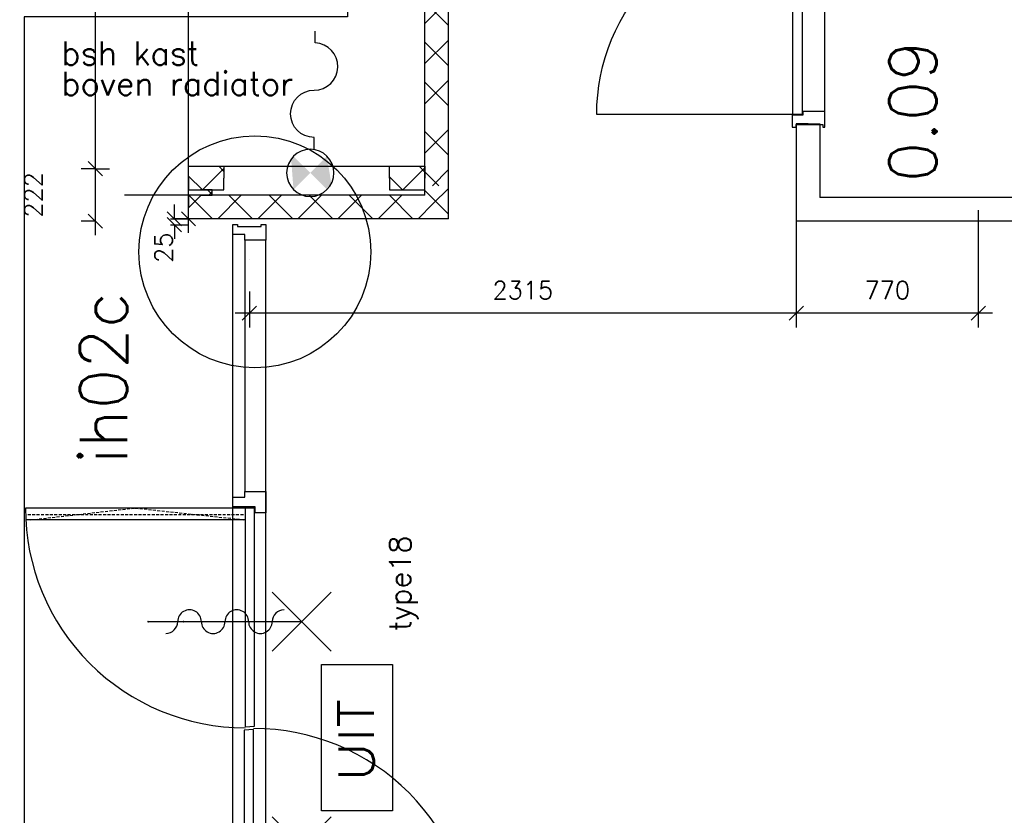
# Model space of a CAD drawing. Extents: x -29284 to 2055880, y -64816 to 121103.
# Tile 50 of 123: x 38712 to 42879, y 38482 to 41849. Entities that reach past the tile are written whole.
import ezdxf
from ezdxf.enums import TextEntityAlignment as Align

# ---------------------------------------------------------------- set-up
doc = ezdxf.new("R2010")
doc.units = 0
doc.header["$LTSCALE"] = 50
doc.header["$MEASUREMENT"] = 0
doc.header["$PDMODE"] = 3
doc.header["$PDSIZE"] = 0.1
doc.linetypes.add('DASHED', pattern=[0.75, 0.5, -0.25])
doc.linetypes.add('HIDDEN', pattern=[0.375, 0.25, -0.125])
doc.layers.get('0').update_dxf_attribs({"linetype": 'CONTINUOUS'})
doc.layers.get('DEFPOINTS').update_dxf_attribs({"linetype": 'CONTINUOUS'})
for name, color, linetype in [('00', 7, 'CONTINUOUS'), ('_BESTAAND_ONGEIJZIGD', 8, 'CONTINUOUS'), ('_DETAILNUMMERS', 4, 'CONTINUOUS'), ('_DETAILNUMMERSTEKST', 4, 'CONTINUOUS'), ('_ROOKCOMPARTIMENT', 4, 'BATTING'), ('A--A22--_F123-', 9, 'CONTINUOUS'), ('A--A56--_F123-', 7, 'CONTINUOUS'), ('A--L21--', 3, 'CONTINUOUS'), ('A--L22--_F-2--', 7, 'CONTINUOUS'), ('A--L22A1_BINNENWAND', 1, 'CONTINUOUS'), ('A--L32--', 7, 'CONTINUOUS'), ('A--L32--_F-23-', 2, 'CONTINUOUS'), ('A--L32--_F123-', 1, 'CONTINUOUS'), ('A--L56--', 7, 'CONTINUOUS'), ('A--L56--_F123-', 7, 'CONTINUOUS'), ('A--L63--', 7, 'CONTINUOUS'), ('A--L65--', 7, 'CONTINUOUS'), ('A--L65--_F-23-', 7, 'CONTINUOUS'), ('A--L65--_F123-', 7, 'CONTINUOUS'), ('A--M$1A-_F123-', 1, 'CONTINUOUS'), ('A--M1$A-_F123-', 1, 'CONTINUOUS'), ('A--T$1A-25_TEKST', 2, 'CONTINUOUS'), ('A--T$1A-_F123-_RN', 4, 'CONTINUOUS'), ('A--T63--_F123-', 1, 'CONTINUOUS'), ('tegels', 253, 'CONTINUOUS'), ('TEKST_KOZIJNMERK', 2, 'CONTINUOUS'), ('X--LR---_CP', 7, 'CONTINUOUS')]:
    doc.layers.add(name, color=color, linetype=linetype)
doc.styles.add('ALFA-0_25', font='ROMANS')
doc.styles.add('B-01', font='SIMPLEX.SHX', dxfattribs={"width": 0.8, "height": 4.5})
doc.styles.add('HIEMSTRA', font='romans.shx')
doc.linetypes.add('BATTING', pattern='A,0.0001,-0.1,[134,ltypeshp.shx,S=0.1,R=0,X=-0.1,Y=0],-0.2,[134,ltypeshp.shx,S=0.1,R=180,X=0.1,Y=0],-0.1', length=0.4001)
doc.dimstyles.new('STANDARD$0', dxfattribs={"dimscale": 30, "dimtxt": 2.5, "dimasz": 2, "dimexe": 2, "dimexo": 0, "dimgap": 2, "dimtad": 1, "dimdec": 0, "dimzin": 0, "dimdsep": 46, "dimtxsty": 'ALFA-0_25', "dimblk1": 'OBLIQUE', "dimblk2": 'OBLIQUE', "dimsah": 1, "dimcen": -3, "dimdle": 2, "dimclrd": 1, "dimclre": 1, "dimclrt": 2, "dimadec": 0, "dimazin": 0, "dimtfac": 0.666667, "dimtofl": 0, "dimtmove": 2, "dimatfit": 3, "dimldrblk": 'OBLIQUE', "dimfxl": 1, "dimtvp": 0.833333, "dimtolj": 1, "dimtzin": 0, "dimarcsym": 0})
pattern_1 = [(45, (-40477.05, -41056.86), (-84.85281, 84.85281), []), (135, (-40477.05, -41056.86), (-84.85281, -84.85281), [])]

# ---------------------------------------------------------------- blocks, each defined once
blk = doc.blocks.new('DR_830BE')
at = {"layer": '_BESTAAND_ONGEIJZIGD'}
blk.add_line((67, 0), (865, 0), dxfattribs=at)
for points in [[(0, -9), (0, 0), (67, 0), (67, -93.8), (52, -93.8), (52, -139), (0, -139), (0, -121), (12, -121), (12, -9), (0, -9)], [(932, -9), (932, 0), (865, 0), (865, -93.8), (880, -93.8), (880, -139), (932, -139), (932, -121), (920, -121), (920, -9), (932, -9)]]:
    blk.add_lwpolyline(points, close=True, dxfattribs=at)
at = {"layer": '_BESTAAND_ONGEIJZIGD', "linetype": 'Continuous'}
blk.add_lwpolyline([(54, -95.6), (54, -135.6), (880.1, -135.6), (877.1, -95.6), (54, -95.6)], close=True, dxfattribs=at)
blk.add_lwpolyline([(54, -135.6), (54, -965.6, 0.414214), (884, -135.6)], format="xyb", dxfattribs=at)
at = {"layer": 'A--L32--_F-23-', "color": 2, "linetype": 'Continuous'}
blk.add_lwpolyline([(54, -95.6), (54, -135.6), (880.1, -135.6), (877.1, -95.6), (54, -95.6)], close=True, dxfattribs=at)
at = {"layer": 'X--LR---_CP', "linetype": 'Continuous'}
blk.add_point((0, 0), dxfattribs=at)
blk.add_point((0, 0), dxfattribs=at)
at = {"layer": 'X--LR---_CP', "color": 1, "linetype": 'Continuous'}
blk.add_point((932, 0), dxfattribs=at)
blk.add_point((932, 0), dxfattribs=at)
blk.add_point((932, 0), dxfattribs=at)
blk = doc.blocks.new('*U1508')
at = {"layer": 'A--L21--', "color": 8, "linetype": 'Continuous'}
for points in [[(0, 0), (-50, 0), (-50, -411.3), (-50, -411.3)], [(0, 0), (50, 0), (50, -311.3), (50, -311.3)], [(0, 0), (50, 0), (50, -311.3), (50, -311.3)], [(0, 0), (50, 0), (50, -311.3), (50, -311.3)]]:
    blk.add_lwpolyline(points, dxfattribs=at)
blk = doc.blocks.new('*U1507')
at = {"layer": 'A--L21--', "color": 8, "linetype": 'Continuous'}
for points in [[(0, 0), (0, 50), (-2828, 50), (-2828, 50)], [(0, 0), (0, -50), (-2928, -50), (-2928, -50)], [(0, 0), (0, -50), (-2928, -50), (-2928, -50)], [(0, 0), (0, -50), (-2928, -50), (-2928, -50)]]:
    blk.add_lwpolyline(points, dxfattribs=at)
blk = doc.blocks.new('Q060089-')
at = {"layer": 'A--L63--', "linetype": 'Continuous'}
blk.add_lwpolyline([(0, 0), (0, 300), (620, 300), (620, 0)], close=True, dxfattribs=at)
at = {"layer": 'X--LR---_CP'}
blk.add_point((620, 0), dxfattribs=at)
blk.add_point((620, 0), dxfattribs=at)
blk.add_point((620, 0), dxfattribs=at)
at = {"layer": 'A--T63--_F123-', "style": 'ALFA-0_25', "width": 1.088889}
blk.add_text('UIT', height=150, dxfattribs=at).set_placement((123.7, 78.8), (473.7, 78.8), align=Align.FIT)
blk = doc.blocks.new('*U1424')
at = {"layer": 'A--A22--_F123-', "linetype": 'Continuous'}
h = blk.add_hatch(dxfattribs=at)
h.set_pattern_fill('ALFAKRS', color=256, scale=120, style=0)
h.set_pattern_definition([(45, (-40477.05, -41446.86), (-84.85281, 84.85281), []), (135, (-40477.05, -41446.86), (-84.85281, -84.85281), [])])
h.paths.add_polyline_path([(0, 0), (-50, 0), (-50, 9160), (0, 9160), (50, 9160), (50, 0)])
at = {"layer": 'A--L22--_F-2--', "color": 2, "linetype": 'Continuous'}
for points in [[(-50, 0), (-50, 0), (-50, 9160), (0, 9160)], [(50, 0), (50, 0), (50, 9160), (0, 9160)]]:
    blk.add_lwpolyline(points, dxfattribs=at)
blk = doc.blocks.new('*U1423')
at = {"layer": 'A--A22--_F123-', "linetype": 'Continuous'}
h = blk.add_hatch(dxfattribs=at)
h.set_pattern_fill('ALFAKRS', color=256, scale=120, style=0)
h.set_pattern_definition(pattern_1)
h.paths.add_polyline_path([(0, 0), (50, -50), (-1050, -50), (-1050, 0), (-1050, 50), (-50, 50)])
at = {"layer": 'A--L22--_F-2--', "color": 2, "linetype": 'Continuous'}
for points in [[(-50, 50), (-50, 50), (-1050, 50), (-1050, 0)], [(50, -50), (50, -50), (-1050, -50), (-1050, 0)]]:
    blk.add_lwpolyline(points, dxfattribs=at)
blk = doc.blocks.new('S050122-')
at = {"layer": 'A--A56--_F123-', "color": 2}
for points in [[(0.59, 1.09), (3.18, 1.29), (2, -0.33), (3.41, 1.09)], [(1.09, -2.11), (0.59, -1.74), (3.41, -1.74), (2, -0.33)]]:
    blk.add_solid(points, dxfattribs=at)
at = {"layer": 'A--L56--_F123-', "color": 1, "linetype": 'Continuous'}
blk.add_lwpolyline([(0, -0.33, 1), (4, -0.33, 1)], format="xyb", close=True, dxfattribs=at)
blk.add_lwpolyline([(4, -0.66), (5, -0.66, -1), (9, -0.66, 0.98), (13, -0.74), (14, -0.74)], format="xyb", dxfattribs=at)
blk = doc.blocks.new('*U1392')
at = {"layer": 'A--A22--_F123-', "linetype": 'Continuous'}
h = blk.add_hatch(dxfattribs=at)
h.set_pattern_fill('ALFAKRS', color=256, scale=120, style=0)
h.set_pattern_definition([(45, (-39477.05, -41106.86), (-84.85281, 84.85281), []), (135, (-39477.05, -41106.86), (-84.85281, -84.85281), [])])
h.paths.add_polyline_path([(0, 0), (-50, 0), (-50, 22), (0, 22), (50, 22), (50, 0)])
at = {"layer": 'A--L22--_F-2--', "color": 2, "linetype": 'Continuous'}
for points in [[(0, 0), (-50, 0), (-50, 22), (0, 22)], [(0, 0), (50, 0), (50, 22), (0, 22)]]:
    blk.add_lwpolyline(points, dxfattribs=at)
blk = doc.blocks.new('*U1391')
at = {"layer": 'A--A22--_F123-', "linetype": 'Continuous'}
h = blk.add_hatch(dxfattribs=at)
h.set_pattern_fill('ALFAKRS', color=256, scale=120, style=0)
h.set_pattern_definition(pattern_1)
h.paths.add_polyline_path([(0, 0), (50, -50), (50, 90), (0, 90), (-50, 90), (-50, 50)])
at = {"layer": 'A--L22--_F-2--', "color": 2, "linetype": 'Continuous'}
for points in [[(-50, 50), (-50, 50), (-50, 90), (-50, 90)], [(50, -50), (50, -50), (50, 90), (50, 90)]]:
    blk.add_lwpolyline(points, dxfattribs=at)
blk = doc.blocks.new('*U1351')
at = {"layer": 'A--A22--_F123-', "linetype": 'Continuous'}
h = blk.add_hatch(dxfattribs=at)
h.set_pattern_fill('ALFAKRS', color=256, scale=120, style=0)
h.set_pattern_definition([(45, (-39427.05, -41178.86), (-84.85281, 84.85281), []), (135, (-39427.05, -41178.86), (-84.85281, -84.85281), [])])
h.paths.add_polyline_path([(0, 0), (0, 50), (150, 50), (150, 0), (150, -50), (0, -50)])
at = {"layer": 'A--L22--_F-2--', "color": 2, "linetype": 'Continuous'}
for points in [[(0, 0), (0, 50), (150, 50), (150, 0)], [(0, 0), (0, -50), (150, -50), (150, 0)]]:
    blk.add_lwpolyline(points, dxfattribs=at)
blk = doc.blocks.new('*U1350')
at = {"layer": 'A--A22--_F123-', "linetype": 'Continuous'}
h = blk.add_hatch(dxfattribs=at)
h.set_pattern_fill('ALFAKRS', color=256, scale=120, style=0)
h.set_pattern_definition([(45, (-40477.05, -41146.86), (-84.85281, 84.85281), []), (135, (-40477.05, -41146.86), (-84.85281, -84.85281), [])])
h.paths.add_polyline_path([(0, 0), (-50, 0), (-50, 300), (0, 300), (50, 300), (50, 0)])
at = {"layer": 'A--L22--_F-2--', "color": 2, "linetype": 'Continuous'}
for points in [[(-50, 0), (-50, 0), (-50, 300), (-50, 300)], [(50, 0), (50, 0), (50, 300), (50, 300)]]:
    blk.add_lwpolyline(points, dxfattribs=at)
blk = doc.blocks.new('*U1322')
at = {"layer": 'A--A22--_F123-', "linetype": 'Continuous'}
h = blk.add_hatch(dxfattribs=at)
h.set_pattern_fill('ALFAKRS', color=256, scale=120, style=0)
h.set_pattern_definition([(45, (-40277.05, -41178.86), (-84.85281, 84.85281), []), (135, (-40277.05, -41178.86), (-84.85281, -84.85281), [])])
h.paths.add_polyline_path([(0, 0), (0, 50), (150, 50), (150, 0), (150, -50), (0, -50)])
at = {"layer": 'A--L22--_F-2--', "color": 2, "linetype": 'Continuous'}
for points in [[(0, 0), (0, 50), (150, 50), (150, 0)], [(0, 0), (0, -50), (150, -50), (150, 0)]]:
    blk.add_lwpolyline(points, dxfattribs=at)
blk = doc.blocks.new('_OBLIQUE')
at = {"color": 0, "linetype": 'ByBlock'}
blk.add_line((-0.5, -0.5), (0.5, 0.5), dxfattribs=at)
blk = doc.blocks.new('*D118')
at = {"layer": 'A--M$1A-_F123-', "color": 1, "lineweight": -2, "transparency": 16777216}
for p, q in [((41999, 41054.7), (41999, 40547.2)), ((42769.5, 41043.3), (42769.5, 40547.2)), ((42829.5, 40607.2), (41939, 40607.2))]:
    blk.add_line(p, q, dxfattribs=at)
at = {"layer": 'DEFPOINTS', "color": 0, "transparency": 16777216}
for p in [(41999, 41054.7), (42769.5, 41043.3), (41999, 40607.2)]:
    blk.add_point(p, dxfattribs=at)
at = {"layer": 'A--M$1A-_F123-', "color": 1, "lineweight": -2, "transparency": 16777216, "xscale": 60, "yscale": 60, "zscale": 60, "rotation": 180}
blk.add_blockref('_OBLIQUE', (41999, 40607.2), dxfattribs=at)
at = {"layer": 'A--M$1A-_F123-', "color": 1, "lineweight": -2, "transparency": 16777216, "xscale": 60, "yscale": 60, "zscale": 60}
blk.add_blockref('_OBLIQUE', (42769.5, 40607.2), dxfattribs=at)
at = {"layer": 'A--M$1A-_F123-', "color": 2, "transparency": 16777216, "insert": (42384.3, 40704.7), "char_height": 75, "attachment_point": 5, "style": 'ALFA-0_25'}
blk.add_mtext('\\A1;770', dxfattribs=at)
blk = doc.blocks.new('*D119')
at = {"layer": 'A--M$1A-_F123-', "color": 1, "lineweight": -2, "transparency": 16777216}
for p, q in [((41999, 41043.3), (41999, 40547.2)), ((39684.5, 40699.6), (39684.5, 40547.2)), ((42059, 40607.2), (39624.5, 40607.2))]:
    blk.add_line(p, q, dxfattribs=at)
at = {"layer": 'DEFPOINTS', "color": 0, "transparency": 16777216}
for p in [(41999, 41043.3), (39684.5, 40699.6), (39684.5, 40607.2)]:
    blk.add_point(p, dxfattribs=at)
at = {"layer": 'A--M$1A-_F123-', "color": 1, "lineweight": -2, "transparency": 16777216, "xscale": 60, "yscale": 60, "zscale": 60, "rotation": 180}
blk.add_blockref('_OBLIQUE', (39684.5, 40607.2), dxfattribs=at)
at = {"layer": 'A--M$1A-_F123-', "color": 1, "lineweight": -2, "transparency": 16777216, "xscale": 60, "yscale": 60, "zscale": 60}
blk.add_blockref('_OBLIQUE', (41999, 40607.2), dxfattribs=at)
at = {"layer": 'A--M$1A-_F123-', "color": 2, "transparency": 16777216, "insert": (40841.8, 40704.7), "char_height": 75, "attachment_point": 5, "style": 'ALFA-0_25'}
blk.add_mtext('\\A1;2315', dxfattribs=at)
blk = doc.blocks.new('*D417')
at = {"layer": 'A--M$1A-_F123-', "color": 1, "linetype": 'Continuous', "lineweight": -2, "transparency": 16777216}
for p, q in [((39032.1, 50666.9), (39032.1, 41158.9)), ((39032.1, 50606.9), (38972.1, 50606.9)), ((39032.1, 41218.9), (38972.1, 41218.9))]:
    blk.add_line(p, q, dxfattribs=at)
at = {"layer": 'DEFPOINTS', "color": 0, "linetype": 'Continuous', "transparency": 16777216}
for p in [(39032.1, 50606.9), (39032.1, 41218.9), (39032.1, 41218.9)]:
    blk.add_point(p, dxfattribs=at)
at = {"layer": 'A--M$1A-_F123-', "color": 1, "linetype": 'Continuous', "lineweight": -2, "transparency": 16777216, "xscale": 60, "yscale": 60, "zscale": 60}
for p, rotation in [((39032.1, 50606.9), 90), ((39032.1, 41218.9), 270)]:
    blk.add_blockref('_OBLIQUE', p, dxfattribs=dict(at, rotation=rotation))
at = {"layer": 'A--M$1A-_F123-', "color": 2, "linetype": 'Continuous', "transparency": 16777216, "insert": (38858.2, 45870.8), "char_height": 75, "attachment_point": 5, "rotation": 90, "style": 'ALFA-0_25'}
blk.add_mtext('\\A1;9388', dxfattribs=at)
blk = doc.blocks.new('*D418')
at = {"layer": 'A--M$1A-_F123-', "color": 1, "linetype": 'Continuous', "lineweight": -2, "transparency": 16777216}
for p, q in [((39032.1, 41278.9), (39032.1, 40936.9)), ((39032.1, 41218.9), (39092.1, 41218.9)), ((39032.1, 40996.9), (38972.1, 40996.9))]:
    blk.add_line(p, q, dxfattribs=at)
at = {"layer": 'DEFPOINTS', "color": 0, "linetype": 'Continuous', "transparency": 16777216}
for p in [(39032.1, 41218.9), (39032.1, 40996.9), (39032.1, 40996.9)]:
    blk.add_point(p, dxfattribs=at)
at = {"layer": 'A--M$1A-_F123-', "color": 1, "linetype": 'Continuous', "lineweight": -2, "transparency": 16777216, "xscale": 60, "yscale": 60, "zscale": 60}
for p, rotation in [((39032.1, 41218.9), 90), ((39032.1, 40996.9), 270)]:
    blk.add_blockref('_OBLIQUE', p, dxfattribs=dict(at, rotation=rotation))
at = {"layer": 'A--M$1A-_F123-', "color": 2, "linetype": 'Continuous', "transparency": 16777216, "insert": (38769.6, 41107.9), "char_height": 75, "attachment_point": 5, "rotation": 90, "style": 'ALFA-0_25'}
blk.add_mtext('\\A1;222', dxfattribs=at)
blk = doc.blocks.new('Q0340081')
at = {"layer": 'A--L32--_F123-', "color": 2, "linetype": 'Continuous'}
blk.add_lwpolyline([(0, 0), (0, -40), (926.12, -40), (923.12, 0), (0, 0)], close=True, dxfattribs=at)
at = {"layer": 'A--L32--_F123-', "color": 1, "linetype": 'Continuous'}
blk.add_lwpolyline([(0, -40), (0, -970, 0.4142136), (930, -40)], format="xyb", dxfattribs=at)
blk = doc.blocks.new('S060204-')
at = {"layer": 'A--L65--_F-23-', "color": 255}
blk.add_circle((0, 0), 0.0123, dxfattribs=at)
at = {"layer": 'A--L65--_F123-', "color": 1, "linetype": 'Continuous'}
for points in [[(-1.25, 6.25), (1.25, 3.75)], [(1.25, 6.25), (-1.25, 3.75)], [(0, 0), (0, 5)]]:
    blk.add_lwpolyline(points, dxfattribs=at)
blk = doc.blocks.new('DR_2X939TYPE18ELEC')
at = {"layer": 'A--L32--_F-23-'}
for points in [[(69.5, 3335.7), (69.5, 3268.7), (-19.5, 3268.7), (-19.5, 3293.7), (-69.5, 3293.7), (-69.5, 3335.7), (-50, 3335.7), (-50, 3326.7), (50, 3326.7), (50, 3335.7)], [(69.5, 2206), (69.5, 2116), (24.5, 2116), (24.5, 2141), (-69.5, 2141), (-69.5, 2181), (-19.5, 2181), (-19.5, 2206)], [(51.5, 200), (69.5, 200), (69.5, 267), (24.5, 267), (24.5, 242), (-69.5, 242), (-69.5, 200), (-51.5, 200), (-51.5, 212), (51.5, 212), (51.5, 200)]]:
    blk.add_lwpolyline(points, close=True, dxfattribs=at)
blk.add_lwpolyline([(-69.5, 242), (-69.5, 289), (-24, 289), (-24, 266.3), (24.5, 267)], dxfattribs=at)
at = {"layer": 'A--L32--_F123-', "color": 1}
for p, q in [((-69.5, 289), (-69.5, 3293.7)), ((-19.5, 3268.7), (-19.5, 2206)), ((69.5, 267), (69.5, 3268.7)), ((-18, 2085.6), (-946.7, 2085.6)), ((18, 322.4), (946.7, 322.4))]:
    blk.add_line(p, q, dxfattribs=at)
at = {"layer": 'A--L65--_F-23-', "color": 255, "extrusion": (0, 0, -1)}
for centre in [(-428.4, 1654.9), (-428.4, 703.7)]:
    blk.add_ellipse(centre, major_axis=(0.87, 0.87), ratio=1, dxfattribs=at)
at = {"layer": 'A--L65--_F123-', "color": 1, "linetype": 'Continuous'}
for p, q in [((-428.4, 1654.9), (196.6, 1654.9)), ((-428.4, 703.7), (196.6, 703.7))]:
    blk.add_line(p, q, dxfattribs=at)
for centre, major_axis, start_param, end_param in [((-253.4, 1654.9), (35.4, 35.4), 5.497787, 8.63938), ((-53.4, 1654.9), (35.4, 35.4), 5.497787, 8.63938), ((146.9, 1654.5), (-35.6, 35.6), -0.778194, 0.778194), ((-353.8, 1655.2), (35.6, 35.6), 3.934195, 5.490583), ((-153.4, 1654.9), (35.4, 35.4), 2.356194, 5.497787), ((46.6, 1654.9), (35.4, 35.4), 2.356194, 5.497787), ((-253.4, 703.7), (35.4, 35.4), 5.497787, 8.63938), ((-53.4, 703.7), (35.4, 35.4), 5.497787, 8.63938), ((146.9, 703.4), (-35.6, 35.6), -0.778194, 0.778194), ((-353.8, 704.1), (35.6, 35.6), 3.934195, 5.490583), ((-153.4, 703.7), (35.4, 35.4), 2.356194, 5.497787), ((46.6, 703.7), (35.4, 35.4), 2.356194, 5.497787)]:
    blk.add_ellipse(centre, major_axis=major_axis, ratio=1, start_param=start_param, end_param=end_param, dxfattribs=at)
at = {"layer": 'A--L32--', "linetype": 'Continuous', "extrusion": (0, 0, -1), "xscale": -1, "zscale": -1, "rotation": 90}
blk.add_blockref('Q0340081', (-22, 2135.6), dxfattribs=at)
at = {"layer": 'A--L32--', "linetype": 'Continuous', "rotation": 90}
blk.add_blockref('Q0340081', (-22, 272.4), dxfattribs=at)
at = {"layer": 'A--L65--', "extrusion": (0, 0, -1), "xscale": 100, "yscale": 100, "zscale": -2, "rotation": 90}
for p in [(278.4, 1654.9), (278.4, 1654.9), (278.4, 703.7), (278.4, 703.7)]:
    blk.add_blockref('S060204-', p, dxfattribs=at)
blk = doc.blocks.new('*D719')
at = {"layer": 'A--M1$A-_F123-', "color": 1, "lineweight": -2, "transparency": 16777216}
for p, q in [((39367, 41006.9), (39367, 41066.9)), ((39351.2, 41006.9), (39427, 41006.9)), ((39351.2, 40981.8), (39427, 40981.8)), ((39367, 40981.8), (39367, 40921.8))]:
    blk.add_line(p, q, dxfattribs=at)
at = {"layer": 'DEFPOINTS', "color": 0, "transparency": 16777216}
for p in [(39351.2, 41006.9), (39367, 41006.9), (39351.2, 40981.8)]:
    blk.add_point(p, dxfattribs=at)
at = {"layer": 'A--M1$A-_F123-', "color": 1, "lineweight": -2, "transparency": 16777216, "xscale": 60, "yscale": 60, "zscale": 60}
for p, rotation in [((39367, 41006.9), 270), ((39367, 40981.8), 90)]:
    blk.add_blockref('_OBLIQUE', p, dxfattribs=dict(at, rotation=rotation))
at = {"layer": 'A--M1$A-_F123-', "color": 2, "transparency": 16777216, "insert": (39321.4, 40884.7), "char_height": 75, "attachment_point": 5, "rotation": 90, "style": 'ALFA-0_25'}
blk.add_mtext('\\A1;25', dxfattribs=at)
blk = doc.blocks.new('DETAILNR')
at = {"layer": '_DETAILNUMMERS'}
blk.add_circle((32.9, -23.2), 490.7, dxfattribs=at)
at = {"layer": 'X--LR---_CP'}
blk.add_point((0, 0), dxfattribs=at)
at = {"layer": '_DETAILNUMMERSTEKST', "style": 'ALFA-0_25'}
blk.add_attdef('DETAILNR', text='', height=200, rotation=90, dxfattribs=at).set_placement((-618.4, 223.8), align=Align.RIGHT)
blk = doc.blocks.new('*D809')
at = {"layer": 'A--M$1A-_F123-', "color": 1, "linetype": 'Continuous', "lineweight": -2, "transparency": 16777216}
for p, q in [((39427, 40946.9), (39427, 42706.9)), ((39427, 42646.9), (39367, 42646.9)), ((39427, 41006.9), (39367, 41006.9))]:
    blk.add_line(p, q, dxfattribs=at)
at = {"layer": 'DEFPOINTS', "color": 0, "linetype": 'Continuous', "transparency": 16777216}
for p in [(39427, 42646.9), (39427, 42646.9), (39427, 41006.9)]:
    blk.add_point(p, dxfattribs=at)
at = {"layer": 'A--M$1A-_F123-', "color": 1, "linetype": 'Continuous', "lineweight": -2, "transparency": 16777216, "xscale": 60, "yscale": 60, "zscale": 60}
for p, rotation in [((39427, 42646.9), 90), ((39427, 41006.9), 270)]:
    blk.add_blockref('_OBLIQUE', p, dxfattribs=dict(at, rotation=rotation))
at = {"layer": 'A--M$1A-_F123-', "color": 2, "linetype": 'Continuous', "transparency": 16777216, "insert": (39276.3, 42158.4), "char_height": 75, "attachment_point": 5, "rotation": 90, "style": 'ALFA-0_25'}
blk.add_mtext('\\A1;1640', dxfattribs=at)

msp = doc.modelspace()

# ---------------------------------------------------------------- linework, layer by layer
at = {"layer": '_DETAILNUMMERS', "color": 6, "linetype": 'DASHED', "ltscale": 25}
for points in [[(4698.4, 22702.7), (5352, 26060.6), (20408.2, 23127.7), (22868.3, 35204.8), (31363.6, 33474.8), (32040.7, 36799), (38731.7, 41815.5)], [(4747.5, 22693.2), (5391.4, 26001.6), (20447.2, 23068.7), (22907.3, 35145.8), (31402.6, 33415.8), (32085.9, 36770.4), (38761.7, 41775.5)]]:
    msp.add_lwpolyline(points, dxfattribs=at)
at = {"layer": '_ROOKCOMPARTIMENT', "linetype": 'BATTING', "ltscale": 10}
msp.add_lwpolyline([(40100.1, 44298.2), (40100.1, 41861.9), (38731.7, 41861.9), (38731.7, 36778.3)], dxfattribs=at)
at = {"layer": 'A--L22A1_BINNENWAND'}
msp.add_line((39577, 41228.9), (40277, 41228.9), dxfattribs=at)
at = {"layer": 'A--L32--_F123-', "color": 4, "linetype": 'HIDDEN'}
for p, q in [((38746.4, 39755.1), (39666.5, 39755.1)), ((38756.8, 39732.5), (39201.5, 39782.5)), ((39201.5, 39782.5), (39666.5, 39732.5))]:
    msp.add_line(p, q, dxfattribs=at)
at = {"layer": 'tegels', "linetype": 'Continuous'}
msp.add_line((40427, 41106.9), (39155.8, 41106.9), dxfattribs=at)

# ---------------------------------------------------------------- block references
at = {"layer": '00'}
ref = msp.add_blockref('DETAILNR', (39684.5, 40833.9), dxfattribs=dict(at, rotation=90))
ref.add_attrib('DETAILNR', 'ih02c', dxfattribs={"layer": '_DETAILNUMMERSTEKST', "height": 200, "rotation": 90, "style": 'ALFA-0_25'}).set_placement((39167.3, 40697.3), align=Align.RIGHT)
at = {"layer": 'A--L21--', "linetype": 'Continuous'}
for name, p in [('*U1424', (40477, 41446.9)), ('*U1350', (40477, 41146.9)), ('*U1508', (42049, 41408.1)), ('*U1351', (39427, 41178.9)), ('*U1322', (40277, 41178.9)), ('*U1391', (40477, 41056.9)), ('*U1392', (39477, 41106.9)), ('*U1423', (40477, 41056.9)), ('*U1507', (44927, 41046.9))]:
    msp.add_blockref(name, p, dxfattribs=at)
at = {"layer": 'A--L32--', "linetype": 'Continuous', "xscale": -1, "rotation": 270}
msp.add_blockref('DR_830BE', (42120, 41394), dxfattribs=at)
at = {"layer": 'A--L32--_F123-', "color": 1}
msp.add_blockref('DR_2X939TYPE18ELEC', (39684.5, 37646.9), dxfattribs=at)
at = {"layer": 'A--L56--', "linetype": 'Continuous', "xscale": 50, "yscale": 50, "rotation": 89.99999999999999}
msp.add_blockref('S050122-', (39925.6, 41101.1), dxfattribs=at)
at = {"layer": 'A--L63--', "linetype": 'Continuous', "rotation": 90}
msp.add_blockref('Q060089-', (40290.2, 38500.9), dxfattribs=at)

# ---------------------------------------------------------------- texts
at = {"layer": 'A--T$1A-25_TEKST', "style": 'B-01'}
for s, p in [('bsh kast ', (38888.8, 41657.4)), ('boven radiator', (38888.8, 41528.8))]:
    msp.add_text(s, height=100, dxfattribs=at).set_placement(p)
at = {"layer": 'A--T$1A-_F123-_RN', "style": 'ALFA-0_25'}
msp.add_text('0.09', height=200, rotation=90, dxfattribs=at).set_placement((42592.5, 41162))
at = {"layer": 'TEKST_KOZIJNMERK', "style": 'HIEMSTRA'}
msp.add_text('type18', height=90, rotation=90, dxfattribs=at).set_placement((40367.1, 39261.4))

# ---------------------------------------------------------------- dimensions: what is measured, and where the dimension line sits
at = {"layer": 'A--M$1A-_F123-', "linetype": 'Continuous'}
for base, p1, p2, picture, middle in [((39032.1, 41218.9), (39032.1, 50606.9), (39032.1, 41218.9), '*D417', (38858.2, 45870.8)), ((39427, 42646.9), (39427, 41006.9), (39427, 42646.9), '*D809', (39276.3, 42158.4))]:
    dim = msp.add_linear_dim(base=base, p1=p1, p2=p2, angle=90, dimstyle='STANDARD$0', dxfattribs=at)
    dim.commit()
    dim.dimension.update_dxf_attribs({"geometry": picture, "text_midpoint": middle, "dimtype": 160})
dim = msp.add_linear_dim(base=(39032.1, 40996.9), p1=(39032.1, 41218.9), p2=(39032.1, 40996.9), angle=90, dimstyle='STANDARD$0', dxfattribs=at)
dim.commit()
dim.dimension.update_dxf_attribs({"geometry": '*D418', "text_midpoint": (38769.6, 41107.9)})
at = {"layer": 'A--M$1A-_F123-'}
for base, p1, p2, picture, middle in [((41999.0465, 40607.2227), (42769.457, 41043.3185), (41999.0465, 41054.7078), '*D118', (42384.2517, 40704.7227)), ((39684.457, 40607.2227), (41999.0465, 41043.3185), (39684.457, 40699.5575), '*D119', (40841.7517, 40704.7227))]:
    dim = msp.add_linear_dim(base=base, p1=p1, p2=p2, dimstyle='STANDARD$0', dxfattribs=at)
    dim.commit()
    dim.dimension.update_dxf_attribs({"geometry": picture, "text_midpoint": middle})
at = {"layer": 'A--M1$A-_F123-'}
dim = msp.add_linear_dim(base=(39367, 41006.9), p1=(39351.2, 40981.8), p2=(39351.2, 41006.9), angle=90, dimstyle='STANDARD$0', dxfattribs=at)
dim.commit()
dim.dimension.update_dxf_attribs({"geometry": '*D719', "text_midpoint": (39321.4, 40884.7), "dimtype": 161})

doc.saveas('drawing.dxf')
